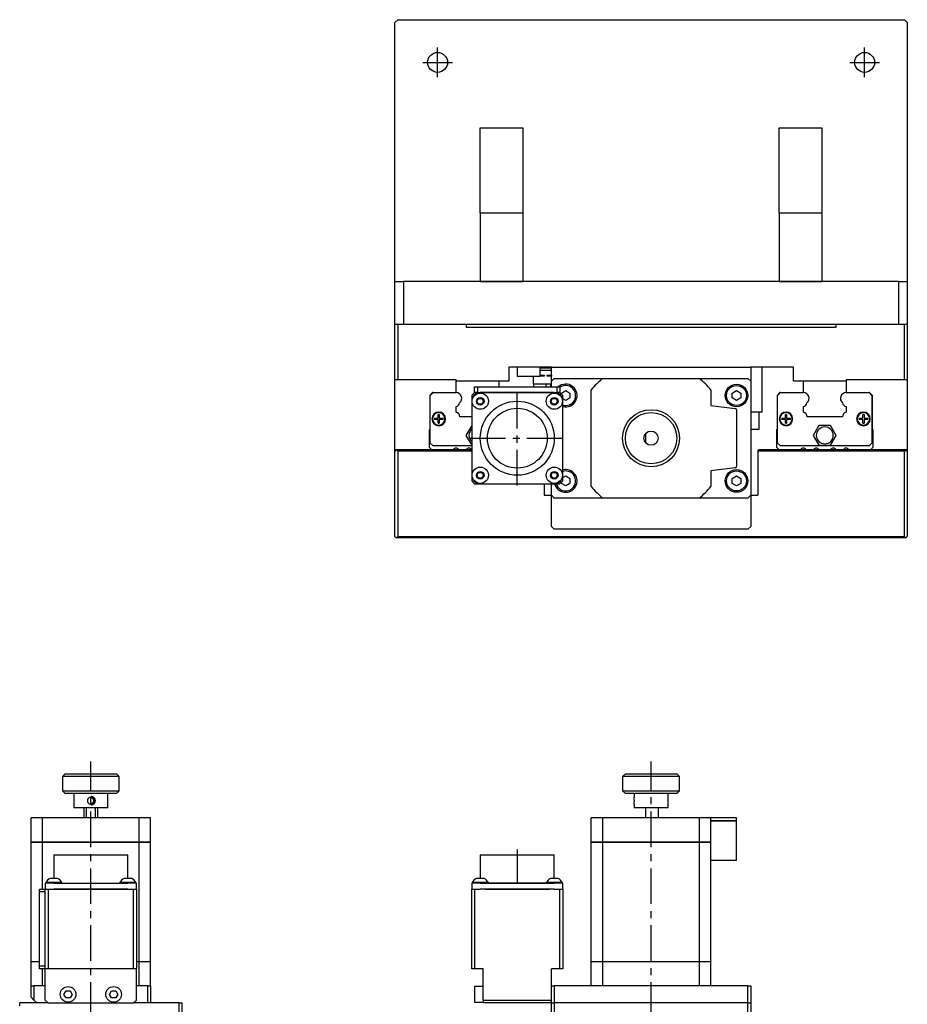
# Model space of a CAD drawing. Extents: x 201 to 1171, y 20 to 969.
# Tile 4 of 5: x 323 to 635, y 623 to 969. Entities that reach past the tile are written whole.
import ezdxf

# ---------------------------------------------------------------- set-up
doc = ezdxf.new("R2010")
doc.units = 0
doc.header["$LTSCALE"] = 10
doc.linetypes.add('CENTER', pattern=[2, 1.25, -0.25, 0.25, -0.25])
doc.layers.add('1', color=7, linetype='CONTINUOUS')

msp = doc.modelspace()

# ---------------------------------------------------------------- linework, layer by layer
at = {"layer": '1', "color": 7, "linetype": 'CONTINUOUS'}
for p, q in [((456.041601, 968.715476), (455.041601, 967.715476)), ((456.041601, 968.715476), (634.041601, 968.715476)), ((635.041601, 967.715476), (634.041601, 968.715476)), ((455.041601, 876.715476), (455.041601, 967.715476)), ((635.041601, 967.715476), (635.041601, 876.715476)), ((485.041601, 900.715476), (485.041601, 930.715476)), ((485.041601, 930.715476), (500.041601, 930.715476)), ((500.041601, 930.715476), (500.041601, 900.715476)), ((590.041601, 900.715476), (590.041601, 930.715476)), ((590.041601, 930.715476), (605.041601, 930.715476)), ((605.041601, 930.715476), (605.041601, 900.715476)), ((500.041601, 900.715476), (485.041601, 900.715476)), ((485.041601, 900.715476), (485.041601, 876.715476)), ((500.041601, 900.715476), (500.041601, 876.715476)), ((605.041601, 900.715476), (590.041601, 900.715476)), ((590.041601, 900.715476), (590.041601, 876.715476)), ((605.041601, 900.715476), (605.041601, 876.715476)), ((455.041601, 861.715476), (455.041601, 876.715476)), ((455.041601, 876.715476), (458.041601, 876.715476)), ((458.041601, 876.715476), (458.041601, 861.715476)), ((485.041601, 876.715476), (458.041601, 876.715476)), ((485.041601, 876.715476), (500.041601, 876.715476)), ((500.041601, 876.715476), (485.041601, 876.715476)), ((590.041601, 876.715476), (500.041601, 876.715476)), ((590.041601, 876.715476), (605.041601, 876.715476)), ((605.041601, 876.715476), (590.041601, 876.715476)), ((632.041601, 876.715476), (605.041601, 876.715476)), ((632.041601, 861.715476), (632.041601, 876.715476)), ((632.041601, 876.715476), (635.041601, 876.715476)), ((635.041601, 876.715476), (635.041601, 861.715476)), ((455.041601, 842.215476), (455.041601, 861.715476)), ((455.041601, 861.715476), (456.041601, 861.715476)), ((456.041601, 861.715476), (456.041601, 842.215476)), ((456.041601, 861.715476), (480.041601, 861.715476)), ((480.041601, 861.715476), (480.041601, 860.715476)), ((480.041601, 861.715476), (610.041601, 861.715476)), ((610.041601, 860.715476), (610.041601, 861.715476)), ((610.041601, 861.715476), (634.041601, 861.715476)), ((634.041601, 842.215476), (634.041601, 861.715476)), ((634.041601, 861.715476), (635.041601, 861.715476)), ((635.041601, 861.715476), (635.041601, 842.215476)), ((480.041601, 860.715476), (610.041601, 860.715476)), ((510.041601, 846.715476), (495.041601, 846.715476)), ((495.041601, 846.715476), (495.041601, 841.715476)), ((498.041601, 846.715476), (498.041601, 843.415476)), ((506.041601, 843.415476), (506.041601, 846.715476)), ((510.041601, 846.315476), (506.041601, 846.315476)), ((506.041601, 845.615476), (510.041601, 845.615476)), ((506.041601, 843.865476), (506.471601, 843.865476)), ((506.471601, 843.865476), (506.971601, 843.865476)), ((506.971601, 843.865476), (507.471601, 843.865476)), ((507.471601, 843.865476), (507.471601, 843.565476)), ((508.511601, 843.565476), (508.511601, 843.865476)), ((508.511601, 843.865476), (509.011601, 843.865476)), ((509.011601, 843.865476), (509.511601, 843.865476)), ((509.511601, 843.865476), (510.011601, 843.865476)), ((510.011601, 843.865476), (510.011601, 843.565476)), ((510.041601, 846.715476), (580.041601, 846.715476)), ((510.041601, 841.715476), (510.041601, 846.715476)), ((580.041601, 846.715476), (580.041601, 841.715476)), ((595.041601, 846.715476), (580.041601, 846.715476)), ((584.041601, 830.915476), (584.041601, 846.715476)), ((595.041601, 841.715476), (595.041601, 846.715476)), ((456.041601, 842.215476), (455.041601, 842.215476)), ((455.041601, 817.215476), (455.041601, 842.215476)), ((476.541601, 842.215476), (456.041601, 842.215476)), ((476.541601, 841.715476), (476.541601, 842.215476)), ((476.541601, 837.715476), (476.541601, 841.715476)), ((495.041601, 841.715476), (476.541601, 841.715476)), ((491.541601, 841.715476), (491.541601, 839.715476)), ((499.041601, 843.415476), (498.041601, 843.415476)), ((505.041601, 843.415476), (499.041601, 843.415476)), ((503.741601, 840.715476), (503.741601, 843.415476)), ((510.041601, 840.715476), (503.741601, 840.715476)), ((503.741601, 840.715476), (503.741601, 839.715476)), ((506.041601, 843.415476), (505.041601, 843.415476)), ((506.471601, 843.565476), (506.041601, 843.565476)), ((506.971601, 843.565476), (506.471601, 843.565476)), ((507.471601, 843.565476), (506.971601, 843.565476)), ((508.041601, 840.715476), (508.041601, 839.715476)), ((509.011601, 843.565476), (508.511601, 843.565476)), ((509.511601, 843.565476), (509.011601, 843.565476)), ((510.011601, 843.565476), (509.511601, 843.565476)), ((509.791601, 839.715476), (509.791601, 840.715476)), ((511.041601, 842.715476), (510.041601, 841.715476)), ((510.041601, 839.715476), (510.041601, 841.715476)), ((511.041601, 842.715476), (528.071039, 842.715476)), ((528.071039, 842.715476), (562.012164, 842.715476)), ((562.012164, 842.715476), (579.041601, 842.715476)), ((580.041601, 841.715476), (579.041601, 842.715476)), ((580.041601, 841.715476), (580.041601, 801.715476)), ((613.541601, 841.715476), (595.041601, 841.715476)), ((598.541601, 837.715476), (598.541601, 841.715476)), ((613.541601, 842.215476), (613.541601, 841.715476)), ((634.041601, 842.215476), (613.541601, 842.215476)), ((613.541601, 841.715476), (613.541601, 837.715476)), ((635.041601, 842.215476), (634.041601, 842.215476)), ((635.041601, 842.215476), (635.041601, 817.215476)), ((468.291601, 837.715476), (467.291601, 836.715476)), ((467.491601, 836.715476), (468.491601, 837.715476)), ((468.491601, 837.715476), (468.291601, 837.715476)), ((468.491601, 837.715476), (476.541601, 837.715476)), ((483.041601, 837.715476), (482.041601, 836.715476)), ((483.041601, 837.715476), (483.041601, 839.715476)), ((483.041601, 839.715476), (484.041601, 839.715476)), ((484.041601, 837.715476), (483.041601, 837.715476)), ((484.041601, 839.715476), (484.041601, 837.715476)), ((484.041601, 839.715476), (512.041601, 839.715476)), ((511.041601, 837.715476), (485.041601, 837.715476)), ((485.041601, 837.715476), (494.041601, 837.715476)), ((494.041601, 837.715476), (502.041601, 837.715476)), ((502.041601, 837.715476), (511.041601, 837.715476)), ((512.041601, 837.715476), (512.041601, 839.715476)), ((512.041601, 839.715476), (513.041601, 839.715476)), ((513.041601, 837.715476), (512.041601, 837.715476)), ((513.041601, 839.715476), (513.041601, 837.715476)), ((514.041601, 836.715476), (513.041601, 837.715476)), ((513.541601, 837.581502), (515.041601, 838.447527)), ((513.541601, 837.215476), (513.541601, 837.581502)), ((515.041601, 838.447527), (516.541601, 837.581502)), ((516.541601, 837.581502), (516.541601, 835.849451)), ((524.041601, 804.744914), (524.041601, 838.686039)), ((566.041601, 838.686039), (566.041601, 833.215476)), ((573.541601, 837.581502), (575.041601, 838.447527)), ((573.541601, 835.849451), (573.541601, 837.581502)), ((575.041601, 838.447527), (576.541601, 837.581502)), ((576.541601, 837.581502), (576.541601, 835.849451)), ((590.291601, 837.715476), (589.291601, 836.715476)), ((589.491601, 836.715476), (590.491601, 837.715476)), ((590.491601, 837.715476), (590.291601, 837.715476)), ((590.491601, 837.715476), (598.541601, 837.715476)), ((613.541601, 837.715476), (621.591601, 837.715476)), ((621.591601, 837.715476), (622.591601, 836.715476)), ((621.791601, 837.715476), (621.591601, 837.715476)), ((622.791601, 836.715476), (621.791601, 837.715476)), ((467.291601, 836.715476), (467.291601, 824.715476)), ((467.491601, 820.015476), (467.491601, 836.715476)), ((482.041601, 836.715476), (482.041601, 834.715476)), ((482.041601, 834.715476), (482.041601, 808.715476)), ((483.886901, 834.715476), (484.464251, 835.715476)), ((484.464251, 833.715476), (483.886901, 834.715476)), ((484.464251, 835.715476), (485.618952, 835.715476)), ((485.618952, 833.715476), (484.464251, 833.715476)), ((485.618952, 835.715476), (486.196302, 834.715476)), ((486.196302, 834.715476), (485.618952, 833.715476)), ((509.886901, 834.715476), (510.464251, 835.715476)), ((510.464251, 833.715476), (509.886901, 834.715476)), ((510.464251, 835.715476), (511.618952, 835.715476)), ((511.618952, 833.715476), (510.464251, 833.715476)), ((511.618952, 835.715476), (512.196302, 834.715476)), ((512.196302, 834.715476), (511.618952, 833.715476)), ((514.041601, 834.715476), (514.041601, 836.715476)), ((515.041601, 834.983426), (514.041601, 835.560776)), ((514.041601, 808.715476), (514.041601, 834.715476)), ((516.541601, 835.849451), (515.041601, 834.983426)), ((575.041601, 834.983426), (573.541601, 835.849451)), ((576.541601, 835.849451), (575.041601, 834.983426)), ((589.291601, 836.715476), (589.291601, 824.715476)), ((589.491601, 820.015476), (589.491601, 836.715476)), ((622.591601, 836.715476), (622.591601, 820.015476)), ((622.791601, 824.715476), (622.791601, 836.715476)), ((470.241601, 828.715476), (470.241601, 830.042434)), ((470.641601, 830.042434), (470.641601, 828.715476)), ((476.541601, 830.860195), (476.541601, 832.799758)), ((566.041601, 833.215476), (574.602536, 832.164326)), ((575.041601, 831.668053), (575.041601, 811.7629)), ((584.041601, 830.915476), (580.041601, 830.915476)), ((583.041601, 824.915476), (583.041601, 830.915476)), ((592.241601, 828.715476), (592.241601, 830.042434)), ((592.641601, 830.042434), (592.641601, 828.715476)), ((598.541601, 830.860195), (598.541601, 832.799758)), ((613.541601, 832.799758), (613.541601, 830.860195)), ((619.441601, 828.715476), (619.441601, 830.042434)), ((619.841601, 830.042434), (619.841601, 828.715476)), ((468.914644, 828.715476), (470.241601, 828.715476)), ((470.241601, 828.315476), (468.914644, 828.315476)), ((470.241601, 826.988519), (470.241601, 828.315476)), ((470.641601, 828.715476), (471.968559, 828.715476)), ((470.641601, 828.315476), (470.641601, 826.988519)), ((471.968559, 828.315476), (470.641601, 828.315476)), ((482.041601, 829.215476), (477.811601, 829.215476)), ((590.914644, 828.715476), (592.241601, 828.715476)), ((592.241601, 828.315476), (590.914644, 828.315476)), ((592.241601, 826.988519), (592.241601, 828.315476)), ((592.641601, 828.715476), (593.968559, 828.715476)), ((593.968559, 828.315476), (592.641601, 828.315476)), ((592.641601, 828.315476), (592.641601, 826.988519)), ((612.271601, 829.215476), (599.811601, 829.215476)), ((618.114644, 828.715476), (619.441601, 828.715476)), ((619.441601, 828.315476), (618.114644, 828.315476)), ((619.441601, 826.988519), (619.441601, 828.315476)), ((619.841601, 828.715476), (621.168559, 828.715476)), ((619.841601, 828.315476), (619.841601, 826.988519)), ((621.168559, 828.315476), (619.841601, 828.315476)), ((467.291601, 824.715476), (467.041601, 824.715476)), ((467.041601, 824.715476), (467.041601, 818.574476)), ((482.020875, 826.215476), (480.000149, 822.715476)), ((482.041601, 826.215476), (482.020875, 826.215476)), ((543.041601, 823.215476), (543.041601, 820.215476)), ((580.041601, 824.915476), (583.041601, 824.915476)), ((589.041601, 824.715476), (589.041601, 818.574476)), ((589.291601, 824.715476), (589.041601, 824.715476)), ((604.020875, 826.215476), (602.000149, 822.715476)), ((608.062327, 826.215477), (604.020875, 826.215476)), ((610.083053, 822.715476), (608.062327, 826.215477)), ((623.041601, 824.715476), (622.791601, 824.715476)), ((623.041601, 818.574476), (623.041601, 824.715476)), ((468.491601, 819.015476), (467.491601, 820.015476)), ((480.000149, 822.715476), (482.020876, 819.215476)), ((590.491601, 819.015476), (589.491601, 820.015476)), ((602.000149, 822.715476), (604.020876, 819.215476)), ((608.062328, 819.215476), (610.083053, 822.715476)), ((622.591601, 820.015476), (621.591601, 819.015476)), ((455.541601, 817.715476), (455.041601, 817.215476)), ((455.041601, 787.215476), (455.041601, 817.215476)), ((456.041601, 817.215476), (455.541601, 817.715476)), ((455.541601, 817.715476), (482.041601, 817.715476)), ((456.041601, 817.215476), (456.041601, 787.215476)), ((482.041601, 817.215476), (456.041601, 817.215476)), ((467.041601, 818.574476), (467.900601, 817.715476)), ((482.041601, 819.015476), (468.491601, 819.015476)), ((482.020876, 819.215476), (482.041601, 819.215476)), ((582.541601, 817.215476), (583.041601, 817.715476)), ((634.041601, 817.215476), (582.541601, 817.215476)), ((582.541601, 817.215476), (582.541601, 801.715476)), ((583.041601, 817.715476), (634.541601, 817.715476)), ((589.041601, 818.574476), (589.900601, 817.715476)), ((621.591601, 819.015476), (590.491601, 819.015476)), ((604.020876, 819.215476), (608.062328, 819.215476)), ((622.182601, 817.715476), (623.041601, 818.574476)), ((634.541601, 817.715476), (634.041601, 817.215476)), ((634.041601, 787.215476), (634.041601, 817.215476)), ((635.041601, 817.215476), (634.541601, 817.715476)), ((635.041601, 817.215476), (635.041601, 787.215476)), ((483.886901, 808.715476), (484.464251, 809.715476)), ((484.464251, 809.715476), (485.618952, 809.715476)), ((485.618952, 809.715476), (486.196302, 808.715476)), ((509.886901, 808.715476), (510.464251, 809.715476)), ((510.464251, 809.715476), (511.618952, 809.715476)), ((511.618952, 809.715476), (512.196302, 808.715476)), ((574.602536, 811.266627), (566.041601, 810.215476)), ((566.041601, 810.215476), (566.041601, 804.744914)), ((482.041601, 808.715476), (482.041601, 806.715476)), ((482.041601, 806.715476), (483.041601, 805.715476)), ((484.464251, 807.715476), (483.886901, 808.715476)), ((485.618952, 807.715476), (484.464251, 807.715476)), ((486.196302, 808.715476), (485.618952, 807.715476)), ((510.464251, 807.715476), (509.886901, 808.715476)), ((511.618952, 807.715476), (510.464251, 807.715476)), ((512.196302, 808.715476), (511.618952, 807.715476)), ((513.041601, 805.715476), (514.041601, 806.715476)), ((513.541601, 805.849451), (513.541601, 806.215476)), ((515.041601, 804.983426), (513.541601, 805.849451)), ((514.041601, 806.715476), (514.041601, 808.715476)), ((514.041601, 807.870177), (515.041601, 808.447527)), ((515.041601, 808.447527), (516.541601, 807.581502)), ((516.541601, 805.849451), (515.041601, 804.983426)), ((516.541601, 807.581502), (516.541601, 805.849451)), ((573.541601, 807.581502), (575.041601, 808.447527)), ((573.541601, 805.849451), (573.541601, 807.581502)), ((575.041601, 804.983426), (573.541601, 805.849451)), ((575.041601, 808.447527), (576.541601, 807.581502)), ((576.541601, 805.849451), (575.041601, 804.983426)), ((576.541601, 807.581502), (576.541601, 805.849451)), ((483.041601, 805.715476), (485.041601, 805.715476)), ((485.041601, 805.715476), (511.041601, 805.715476)), ((507.541601, 805.715476), (507.541601, 801.715476)), ((510.041601, 801.715476), (510.041601, 805.715476)), ((511.041601, 805.715476), (513.041601, 805.715476)), ((507.541601, 801.715476), (510.041601, 801.715476)), ((510.041601, 801.715476), (511.041601, 800.715476)), ((510.041601, 790.715476), (510.041601, 801.715476)), ((528.071039, 800.715476), (511.041601, 800.715476)), ((562.012164, 800.715476), (528.071039, 800.715476)), ((579.041601, 800.715476), (562.012164, 800.715476)), ((579.041601, 800.715476), (580.041601, 801.715476)), ((580.041601, 801.715476), (582.541601, 801.715476)), ((580.041601, 801.715476), (580.041601, 790.715476)), ((510.041601, 790.715476), (511.041601, 789.715476)), ((579.041601, 789.715476), (511.041601, 789.715476)), ((579.041601, 789.715476), (580.041601, 790.715476)), ((455.041601, 787.215476), (455.541601, 786.715476)), ((455.541601, 786.715476), (456.041601, 787.215476)), ((634.541601, 786.715476), (455.541601, 786.715476)), ((456.041601, 787.215476), (634.041601, 787.215476)), ((634.041601, 787.215476), (634.541601, 786.715476)), ((634.541601, 786.715476), (635.041601, 787.215476)), ((339.254204, 703.881438), (338.254204, 702.881438)), ((358.254204, 702.881438), (338.254204, 702.881438)), ((338.254204, 702.881438), (338.254204, 697.881438)), ((339.254204, 703.881438), (357.254204, 703.881438)), ((358.254204, 702.881438), (357.254204, 703.881438)), ((358.254204, 697.881438), (358.254204, 702.881438)), ((536.041601, 703.881438), (535.041601, 702.881438)), ((555.041601, 702.881438), (535.041601, 702.881438)), ((535.041601, 702.881438), (535.041601, 697.881438)), ((536.041601, 703.881438), (554.041601, 703.881438)), ((536.041601, 703.881438), (554.041232, 703.881438)), ((542.541601, 703.881438), (547.541499, 703.881438)), ((542.541601, 703.881438), (547.541601, 703.881438)), ((554.041232, 703.881438), (554.041601, 703.881438)), ((555.041601, 702.881438), (554.041601, 703.881438)), ((555.041601, 697.881438), (555.041601, 702.881438)), ((338.254204, 697.881438), (348.34477, 697.881438)), ((338.254204, 697.881438), (339.254204, 696.881438)), ((348.335714, 696.881438), (339.254204, 696.881438)), ((342.254204, 696.881438), (342.254204, 691.881438)), ((357.254204, 696.881438), (348.335714, 696.881438)), ((348.34477, 697.881438), (358.254204, 697.881438)), ((354.254204, 691.881438), (354.254204, 696.881438)), ((357.254204, 696.881438), (358.254204, 697.881438)), ((535.041601, 697.881438), (535.042012, 697.881438)), ((535.041601, 697.881438), (536.041601, 696.881438)), ((535.042012, 697.881438), (555.041601, 697.881438)), ((536.041971, 696.881438), (536.041601, 696.881438)), ((554.041601, 696.881438), (536.041971, 696.881438)), ((539.041601, 696.881438), (539.041601, 695.630193)), ((539.041848, 695.631438), (539.041601, 695.630257)), ((551.041601, 691.881438), (551.041601, 696.881438)), ((554.041601, 696.881438), (555.041601, 697.881438)), ((348.308544, 691.881438), (342.254204, 691.881438)), ((345.754204, 691.881438), (345.754204, 688.381438)), ((346.754204, 688.381438), (346.754204, 691.881438)), ((354.254204, 691.881438), (348.308544, 691.881438)), ((349.754204, 691.881438), (349.754204, 688.381438)), ((350.754204, 688.381438), (350.754204, 691.881438)), ((539.041601, 693.132645), (539.041601, 691.881438)), ((539.041601, 693.13262), (539.041848, 693.131438)), ((539.041848, 691.881438), (539.041601, 691.881438)), ((551.041601, 691.881438), (539.041848, 691.881438)), ((543.041601, 691.881438), (543.041601, 688.381438)), ((547.541601, 691.881438), (547.541601, 688.381438)), ((327.254204, 679.881438), (327.254204, 688.381438)), ((331.283642, 688.381438), (327.254204, 688.381438)), ((331.283642, 679.881438), (331.283642, 688.381438)), ((365.224767, 688.381438), (331.283642, 688.381438)), ((365.224767, 679.881438), (365.224767, 688.381438)), ((369.254204, 688.381438), (365.224767, 688.381438)), ((369.254204, 679.881438), (369.254204, 688.381438)), ((524.041601, 679.881438), (524.041601, 688.381438)), ((528.071039, 688.381438), (524.041601, 688.381438)), ((528.071039, 679.881438), (528.071039, 688.381438)), ((562.012164, 688.381438), (528.071039, 688.381438)), ((562.012164, 679.881438), (562.012164, 688.381438)), ((566.041601, 688.381438), (562.012164, 688.381438)), ((566.041601, 679.881438), (566.041601, 688.381438)), ((574.602536, 688.381438), (566.041601, 688.381438)), ((575.041601, 688.381438), (574.602536, 688.381438)), ((575.041601, 687.381438), (575.041601, 688.381438)), ((566.041601, 687.381438), (574.602536, 687.381438)), ((574.602536, 687.331438), (566.041601, 687.331438)), ((574.602536, 687.381438), (575.041601, 687.381438)), ((575.041601, 687.331438), (574.602536, 687.331438)), ((574.991601, 687.381438), (574.991601, 687.331438)), ((575.041601, 673.381438), (575.041601, 687.331438)), ((327.254204, 679.881438), (331.283642, 679.881438)), ((327.254204, 637.881438), (327.254204, 679.831438)), ((331.283642, 679.831438), (327.254204, 679.831438)), ((327.264204, 679.881438), (327.264204, 679.831438)), ((331.283642, 679.881438), (365.224767, 679.881438)), ((331.283642, 663.381438), (331.283642, 679.831438)), ((365.224767, 679.831438), (331.283642, 679.831438)), ((331.287177, 679.881438), (331.287177, 679.831438)), ((365.221231, 679.881438), (365.221231, 679.831438)), ((365.224767, 679.881438), (369.254204, 679.881438)), ((365.224767, 637.881438), (365.224767, 679.831438)), ((369.254204, 679.831438), (365.224767, 679.831438)), ((369.244204, 679.881438), (369.244204, 679.831438)), ((369.254204, 637.881438), (369.254204, 679.831438)), ((524.041601, 679.881438), (528.071039, 679.881438)), ((524.041601, 637.881438), (524.041601, 679.831438)), ((528.071039, 679.831438), (524.041601, 679.831438)), ((524.051601, 679.881438), (524.051601, 679.831438)), ((528.071039, 679.881438), (562.012164, 679.881438)), ((528.071039, 637.881438), (528.071039, 679.831438)), ((562.012164, 679.831438), (528.071039, 679.831438)), ((528.074575, 679.881438), (528.074575, 679.831438)), ((562.008628, 679.881438), (562.008628, 679.831438)), ((562.012164, 679.881438), (566.041601, 679.881438)), ((562.012164, 637.881438), (562.012164, 679.831438)), ((566.041601, 679.831438), (562.012164, 679.831438)), ((566.031601, 679.881438), (566.031601, 679.831438)), ((566.041601, 679.831438), (566.041601, 679.881438)), ((566.041601, 637.881438), (566.041601, 679.831438)), ((335.254204, 675.381438), (348.254204, 675.381438)), ((335.254204, 675.381438), (335.254204, 667.031439)), ((348.254204, 675.381438), (361.254204, 675.381438)), ((361.254204, 667.031439), (361.254204, 675.381438)), ((485.041601, 675.381438), (511.041601, 675.381438)), ((485.041601, 675.381438), (511.041601, 675.381438)), ((485.041601, 675.381438), (485.041601, 667.031439)), ((487.541601, 675.381438), (508.541601, 675.381438)), ((487.541601, 675.381438), (508.541601, 675.381438)), ((511.041601, 667.031439), (511.041601, 675.381438)), ((574.602536, 673.381438), (566.041601, 673.381438)), ((575.041601, 673.381438), (574.602536, 673.381438)), ((332.254204, 665.381438), (332.254204, 663.381438)), ((335.254204, 665.381438), (332.254204, 665.381438)), ((335.254204, 665.631438), (332.404204, 665.631438)), ((332.404204, 665.631438), (332.404204, 665.381438)), ((335.254204, 665.381438), (332.404204, 665.381438)), ((335.254204, 667.031439), (333.916761, 667.031439)), ((336.591647, 667.031439), (335.254204, 667.031439)), ((338.104204, 665.631438), (335.254204, 665.631438)), ((335.254204, 665.381438), (336.504204, 665.381438)), ((336.504204, 665.381438), (361.254204, 665.381438)), ((338.104204, 665.381438), (338.104204, 665.631438)), ((361.254204, 665.631438), (358.404204, 665.631438)), ((358.404204, 665.631438), (358.404204, 665.381438)), ((361.254204, 667.031439), (359.916761, 667.031439)), ((362.591647, 667.031439), (361.254204, 667.031439)), ((364.104204, 665.631438), (361.254204, 665.631438)), ((364.104204, 665.381438), (361.254204, 665.381438)), ((364.254204, 665.381438), (361.254204, 665.381438)), ((364.104204, 665.381438), (364.104204, 665.631438)), ((364.254204, 663.381438), (364.254204, 665.381438)), ((482.041601, 665.381438), (482.041601, 663.381438)), ((485.041601, 665.381438), (482.041601, 665.381438)), ((482.191601, 665.381438), (482.041601, 665.381438)), ((487.891601, 665.631438), (482.191601, 665.631438)), ((482.191601, 665.631438), (482.191601, 665.381438)), ((486.379045, 667.031439), (483.704158, 667.031439)), ((485.041601, 665.381438), (511.041601, 665.381438)), ((487.891601, 665.381438), (487.891601, 665.631438)), ((508.191601, 665.381438), (487.891601, 665.381438)), ((513.891601, 665.631438), (508.191601, 665.631438)), ((508.191601, 665.631438), (508.191601, 665.381438)), ((512.379045, 667.031439), (509.704158, 667.031439)), ((514.041601, 665.381438), (511.041601, 665.381438)), ((513.891601, 665.381438), (513.891601, 665.631438)), ((514.041601, 665.381438), (513.891601, 665.381438)), ((514.041601, 663.381438), (514.041601, 665.381438)), ((330.254204, 663.381438), (332.254204, 663.381438)), ((330.254204, 662.381438), (330.254204, 663.381438)), ((332.254204, 662.381438), (330.254204, 662.381438)), ((330.254204, 636.381438), (330.254204, 662.381438)), ((332.254204, 662.381438), (332.254204, 663.381438)), ((332.254204, 663.381438), (333.254204, 663.381438)), ((332.254204, 636.381438), (332.254204, 662.381438)), ((332.254204, 636.381438), (332.254204, 662.381438)), ((333.254204, 663.381438), (335.254204, 663.381438)), ((333.254204, 663.381438), (333.254204, 635.381438)), ((333.254204, 663.381438), (335.254204, 663.381438)), ((336.754204, 663.381438), (335.254204, 663.381438)), ((335.254204, 663.381438), (361.254204, 663.381438)), ((361.254204, 663.381438), (336.754204, 663.381438)), ((361.254204, 663.381438), (363.254204, 663.381438)), ((361.254204, 663.381438), (363.254204, 663.381438)), ((363.254204, 635.381438), (363.254204, 663.381438)), ((363.254204, 663.381438), (364.254204, 663.381438)), ((364.254204, 663.381438), (364.254204, 635.381438)), ((482.041601, 635.381438), (482.041601, 663.381438)), ((482.041601, 663.381438), (483.041601, 663.381438)), ((483.041601, 663.381438), (485.041601, 663.381438)), ((483.041601, 663.381438), (483.041601, 635.381438)), ((483.041601, 663.381438), (483.341601, 663.381438)), ((511.041601, 663.381438), (485.041601, 663.381438)), ((486.741601, 663.381438), (509.341601, 663.381438)), ((511.041601, 663.381438), (513.041601, 663.381438)), ((512.741601, 663.381438), (513.041601, 663.381438)), ((513.041601, 635.381438), (513.041601, 663.381438)), ((513.041601, 663.381438), (514.041601, 663.381438)), ((514.041601, 663.381438), (514.041601, 635.381438)), ((327.254204, 637.881438), (330.254202, 637.881438)), ((327.254204, 629.381438), (327.254204, 637.831438)), ((330.254202, 637.831438), (327.254204, 637.831438)), ((327.264204, 637.881438), (327.264204, 637.831438)), ((330.254204, 636.381438), (332.254204, 636.381438)), ((330.254204, 635.381438), (330.254204, 636.381438)), ((332.254204, 635.381438), (332.254204, 636.381438)), ((364.254204, 637.881438), (365.224767, 637.881438)), ((365.224767, 637.831438), (364.254204, 637.831438)), ((365.221231, 637.881438), (365.221231, 637.831438)), ((365.224767, 637.881438), (369.254204, 637.881438)), ((365.224767, 629.381438), (365.224767, 637.831438)), ((369.254204, 637.831438), (365.224767, 637.831438)), ((369.244204, 637.881438), (369.244204, 637.831438)), ((369.254204, 629.381438), (369.254204, 637.831438)), ((524.041601, 637.881438), (528.071039, 637.881438)), ((524.041601, 629.381438), (524.041601, 637.831438)), ((528.071039, 637.831438), (524.041601, 637.831438)), ((524.051601, 637.881438), (524.051601, 637.831438)), ((528.071039, 637.881438), (562.012164, 637.881438)), ((528.071039, 629.381438), (528.071039, 637.831438)), ((562.012164, 637.831438), (528.071039, 637.831438)), ((528.074575, 637.881438), (528.074575, 637.831438)), ((562.008628, 637.881438), (562.008628, 637.831438)), ((562.012164, 637.881438), (566.041601, 637.881438)), ((562.012164, 629.381438), (562.012164, 637.831438)), ((566.041601, 637.831438), (562.012164, 637.831438)), ((566.031601, 637.881438), (566.031601, 637.831438)), ((566.041601, 629.381438), (566.041601, 637.831438)), ((332.254204, 635.381438), (330.254204, 635.381438)), ((331.283642, 629.381438), (331.283642, 635.381438)), ((333.254204, 635.381438), (332.254204, 635.381438)), ((332.254204, 624.381438), (332.254204, 635.381438)), ((363.254204, 635.381438), (333.254204, 635.381438)), ((364.254204, 635.381438), (363.254204, 635.381438)), ((364.254204, 624.381438), (364.254204, 635.381438)), ((483.041601, 635.381438), (482.041601, 635.381438)), ((486.041601, 635.381438), (483.041601, 635.381438)), ((486.041601, 624.381438), (486.041601, 635.381438)), ((510.041601, 629.381438), (510.041601, 635.381438)), ((513.041601, 635.381438), (510.041601, 635.381438)), ((514.041601, 635.381438), (513.041601, 635.381438)), ((327.254204, 629.381438), (328.254204, 629.381438)), ((327.254204, 625.381438), (327.254204, 629.381438)), ((332.254204, 629.381438), (328.254204, 629.381438)), ((328.254204, 629.381438), (328.254204, 624.381438)), ((338.810829, 626.381438), (339.532516, 627.631438)), ((339.532516, 625.131438), (338.810829, 626.381438)), ((339.532516, 627.631438), (340.975892, 627.631438)), ((340.975892, 627.631438), (341.69758, 626.381438)), ((341.69758, 626.381438), (340.975892, 625.131438)), ((354.810829, 626.381438), (355.532516, 627.631438)), ((355.532516, 625.131438), (354.810829, 626.381438)), ((355.532516, 627.631438), (356.975892, 627.631438)), ((356.975892, 627.631438), (357.69758, 626.381438)), ((357.69758, 626.381438), (356.975892, 625.131438)), ((368.254204, 629.381438), (364.254204, 629.381438)), ((368.254204, 623.381438), (368.254204, 629.381438)), ((368.254204, 629.381438), (369.254204, 629.381438)), ((369.254204, 629.381438), (369.254204, 623.381438)), ((483.041601, 629.131438), (483.041601, 623.631438)), ((486.041601, 629.131438), (483.041601, 629.131438)), ((510.041601, 623.381438), (510.041601, 629.381438)), ((510.041601, 629.381438), (511.041601, 629.381438)), ((511.041601, 629.381438), (511.041601, 623.381438)), ((528.071039, 629.381438), (511.041601, 629.381438)), ((562.012164, 629.381438), (528.071039, 629.381438)), ((562.012164, 629.381438), (528.071039, 629.381438)), ((579.041601, 629.381438), (562.012164, 629.381438)), ((579.041601, 623.381438), (579.041601, 629.381438)), ((579.041601, 629.381438), (580.041601, 629.381438)), ((580.041601, 629.381438), (580.041601, 623.381438)), ((329.254204, 623.381438), (323.254204, 623.381438)), ((323.254204, 622.381438), (323.254204, 623.381438)), ((327.254204, 625.381438), (328.254204, 624.381438)), ((328.254204, 624.381438), (329.254204, 623.381438)), ((333.254204, 623.381438), (329.254204, 623.381438)), ((333.254204, 623.381438), (329.254204, 623.381438)), ((333.254204, 623.381438), (332.254204, 624.381438)), ((333.254204, 623.381438), (363.254204, 623.381438)), ((340.975892, 625.131438), (339.532516, 625.131438)), ((356.975892, 625.131438), (355.532516, 625.131438)), ((364.254204, 624.381438), (363.254204, 623.381438)), ((368.254204, 623.381438), (363.254204, 623.381438)), ((368.254204, 623.381438), (363.254204, 623.381438)), ((379.254204, 623.381438), (368.254204, 623.381438)), ((379.254204, 611.381438), (379.254204, 623.381438)), ((379.254204, 623.381438), (380.254204, 623.381438)), ((380.254204, 623.381438), (380.254204, 611.381438)), ((483.041601, 623.631438), (486.041601, 623.631438)), ((486.041601, 624.381438), (486.041601, 623.381438)), ((486.041601, 624.381438), (510.041601, 624.381438)), ((510.041601, 623.381438), (486.041601, 623.381438)), ((510.041601, 611.381438), (510.041601, 623.381438)), ((510.041601, 623.381438), (511.041601, 623.381438)), ((511.041601, 623.381438), (511.041601, 611.381438)), ((579.041601, 623.381438), (511.041601, 623.381438)), ((579.041601, 611.381438), (579.041601, 623.381438)), ((579.041601, 623.381438), (580.041601, 623.381438)), ((580.041601, 623.381438), (580.041601, 611.381438))]:
    msp.add_line(p, q, dxfattribs=at)
at = {"layer": '1', "color": 4, "linetype": 'CENTER'}
for p, q in [((470.041601, 948.515476), (470.041601, 958.915476)), ((620.041601, 948.515476), (620.041601, 958.915476)), ((464.841601, 953.715476), (475.241601, 953.715476)), ((614.841601, 953.715476), (625.241601, 953.715476)), ((498.041601, 805.115476), (498.041601, 838.315476)), ((481.441601, 821.715476), (514.641601, 821.715476)), ((348.254204, 98.131438), (348.254204, 708.131438)), ((545.041601, 98.131438), (545.041601, 708.131438)), ((498.041601, 677.216438), (498.041601, 665.19644))]:
    msp.add_line(p, q, dxfattribs=at)
at = {"layer": '1', "color": 7, "linetype": 'CONTINUOUS', "const_width": 1}
msp.add_lwpolyline([(348.276847, 693.131438), (348.402948, 693.137819), (348.540947, 693.159687), (348.677296, 693.197423), (348.809117, 693.250682), (348.933292, 693.31819), (349.050725, 693.400707, 0.183096), (349.504305, 694.16118), (349.521688, 694.309306), (349.523415, 694.410877), (349.51675, 694.513985), (349.493876, 694.653837), (349.45728, 694.78466), (349.406246, 694.911818), (349.339332, 695.036376), (349.25795, 695.153625, 0.183637), (348.501177, 695.611125), (348.36164, 695.628558), (348.276846, 695.631438)], format="xyb", dxfattribs=at)
at = {"layer": '1', "color": 7, "linetype": 'CONTINUOUS'}
for centre, radius in [((470.041601, 953.715476), 3.5), ((620.041601, 953.715476), 3.5), ((575.041601, 836.715476), 4), ((485.041601, 834.715476), 2.85), ((511.041601, 834.715476), 2.85), ((575.041601, 836.715476), 3.5), ((485.041601, 834.715476), 1.337443), ((498.041601, 821.715476), 13), ((511.041601, 834.715476), 1.337443), ((498.041601, 821.715476), 10.5), ((545.041601, 821.715476), 10), ((545.041601, 821.715476), 9), ((545.041601, 821.715476), 2.5), ((485.041601, 808.715476), 2.85), ((485.041601, 808.715476), 1.337443), ((511.041601, 808.715476), 2.85), ((511.041601, 808.715476), 1.337443), ((575.041601, 806.715476), 4), ((575.041601, 806.715476), 3.5), ((340.254204, 626.381438), 2.75), ((356.254204, 626.381438), 2.75)]:
    msp.add_circle(centre, radius, dxfattribs=at)
for centre, radius, start, end in [((515.041601, 836.715476), 4, 255.522488, 131.409622), ((545.041601, 821.715476), 27, 128.942441, 141.057559), ((545.041601, 821.715476), 27, 38.942441, 51.057559), ((476.541601, 835.715476), 2, 308.470956, 90), ((485.041601, 834.715476), 3, 90, 180), ((511.041601, 834.715476), 3, 0, 90), ((515.041601, 836.715476), 3.5, 253.39845, 124.849905), ((598.541601, 835.715476), 2, 308.470956, 90), ((613.541601, 835.715476), 2, 90, 231.529044), ((476.111601, 834.444476), 1.7, 284.651624, 350.012138), ((598.111601, 834.444476), 1.7, 284.651624, 350.012138), ((613.971601, 834.444476), 1.7, 189.987862, 255.348376), ((470.441601, 828.515476), 2.4, 360, 180), ((470.441601, 828.515476), 2.2, 0, 180), ((470.441601, 828.515476), 1.54, 82.537912, 97.462088), ((476.111601, 829.215476), 1.7, 0, 75.348376), ((574.541601, 831.668053), 0.5, 360, 83), ((592.441601, 828.515476), 2.4, 360, 180), ((592.441601, 828.515476), 2.2, 0, 180), ((592.441601, 828.515476), 1.54, 82.537912, 97.462088), ((598.111601, 829.215476), 1.7, 0, 75.348376), ((613.971601, 829.215476), 1.7, 104.651624, 180), ((619.641601, 828.515476), 2.4, 360, 180), ((619.641601, 828.515476), 2.2, 0, 180), ((619.641601, 828.515476), 1.54, 82.537912, 97.462088), ((470.441601, 828.515476), 2.4, 180, 360), ((470.441601, 828.515476), 2.2, 180, 360), ((470.441601, 828.515476), 1.54, 172.537912, 187.462088), ((470.441601, 828.515476), 1.54, 262.537912, 277.462088), ((470.441601, 828.515476), 1.54, 352.537912, 7.462088), ((592.441601, 828.515476), 2.4, 180, 360), ((592.441601, 828.515476), 2.2, 180, 360), ((592.441601, 828.515476), 1.54, 172.537912, 187.462088), ((592.441601, 828.515476), 1.54, 262.537912, 277.462088), ((592.441601, 828.515476), 1.54, 352.537912, 7.462088), ((619.641601, 828.515476), 2.4, 180, 360), ((619.641601, 828.515476), 2.2, 180, 360), ((619.641601, 828.515476), 1.54, 172.537912, 187.462088), ((619.641601, 828.515476), 1.54, 262.537912, 277.462088), ((619.641601, 828.515476), 1.54, 352.537912, 7.462088), ((484.041601, 822.715476), 2.97, 132.330076, 180), ((606.041601, 822.715476), 2.97, 90, 180), ((606.041601, 822.715476), 2.97, 0, 90), ((484.041601, 822.715476), 2.97, 180, 227.669924), ((606.041601, 822.715476), 2.97, 180, 270), ((606.041601, 822.715476), 2.97, 270, 360), ((476.541601, 817.265476), 1, 26.743684, 153.256316), ((481.041601, 817.265476), 1, 26.743684, 153.256316), ((598.541601, 817.265476), 1, 26.743684, 153.256316), ((603.041601, 817.265476), 1, 26.743684, 153.256316), ((609.041601, 817.265476), 1, 26.743684, 153.256316), ((613.541601, 817.265476), 1, 26.743684, 153.256316), ((515.041601, 806.715476), 4, 194.438148, 104.477512), ((515.041601, 806.715476), 3.5, 196.60155, 106.60155), ((574.541601, 811.7629), 0.5, 277, 360), ((485.041601, 808.715476), 3, 180, 270), ((511.041601, 808.715476), 3, 270, 360), ((545.041601, 821.715476), 27, 218.942441, 231.057559), ((545.041601, 821.715476), 27, 308.942441, 321.057559), ((348.307413, 694.381438), 1.250001, 89.948157, 270.051782), ((348.3073, 694.381438), 1.250001, 270.05694, 89.943), ((532.634261, 694.381438), 6.527906, 348.971074, 11.028926), ((533.649013, 694.381439), 5.535807, 346.949918, 13.050082), ((335.254204, 664.069389), 3.25, 114.300416, 151.273395), ((335.254204, 664.069389), 3.25, 28.726605, 65.699584), ((361.254204, 664.069389), 3.25, 114.300416, 151.273395), ((361.254204, 664.069389), 3.25, 28.726605, 65.699584), ((485.041601, 664.069389), 3.25, 114.300416, 151.273395), ((485.041601, 664.069389), 3.25, 28.726605, 65.699584), ((511.041601, 664.069389), 3.25, 114.300416, 151.273395), ((511.041601, 664.069389), 3.25, 28.726605, 65.699584)]:
    msp.add_arc(centre, radius, start, end, dxfattribs=at)

doc.saveas('drawing.dxf')
